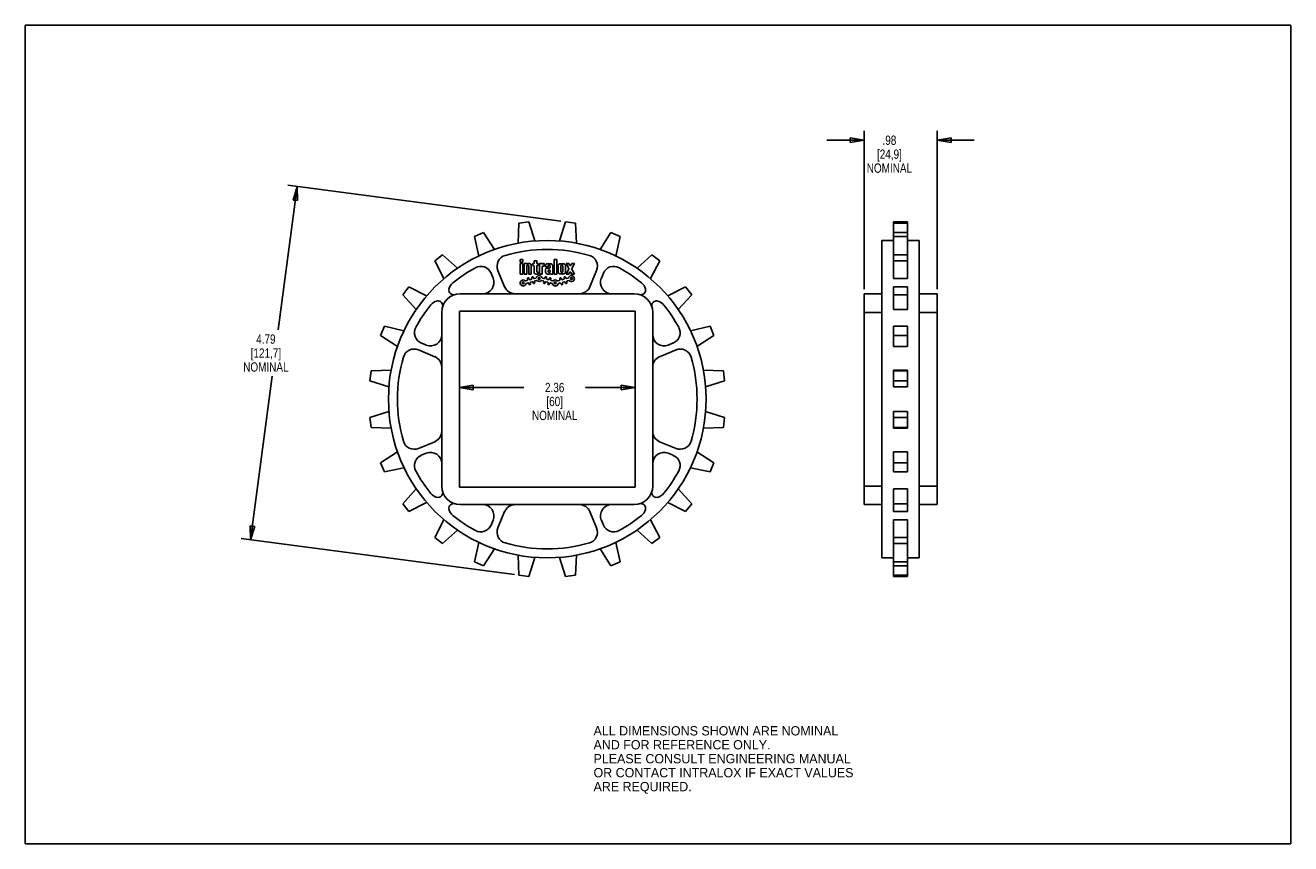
# Model space of a CAD drawing. Header units: inches. Extents: x 0 to 17, y 0 to 11.
import ezdxf

# ---------------------------------------------------------------- set-up
doc = ezdxf.new("R2010")
doc.units = ezdxf.units.IN
doc.header["$LTSCALE"] = 0.935
doc.header["$MEASUREMENT"] = 0
doc.layers.get('0').update_dxf_attribs({"linetype": 'CONTINUOUS'})
doc.layers.add('ALL_FEATURES', color=7, linetype='CONTINUOUS')
doc.styles.get("Standard").update_dxf_attribs({"font": 'txt', "width": 0.8})
doc.styles.add('TEXTSTYLE_2', font='bluprnt.ttf')
doc.dimstyles.new('DIMSTYLE_1', dxfattribs={"dimtxt": 0.125, "dimasz": 0.1875, "dimexe": 0.18, "dimexo": 0.0625, "dimgap": 0.09, "dimtad": 0, "dimtih": 1, "dimtoh": 1, "dimzin": 4, "dimdsep": 46, "dimtxsty": 'STANDARD', "dimblk": 'CLOSED', "dimblk1": 'CLOSED', "dimblk2": 'CLOSED', "dimcen": 0.09, "dimadec": 0, "dimazin": 0, "dimtp": 0.01, "dimtm": 0.01, "dimtfac": 1, "dimtofl": 0, "dimtmove": 0, "dimatfit": 3, "dimldrblk": 'CLOSED', "dimfxl": 1, "dimtolj": 1, "dimtzin": 4, "dimarcsym": 0})

# ---------------------------------------------------------------- blocks, each defined once
blk = doc.blocks.new('_CLOSED')
at = {"color": 0, "linetype": 'BYBLOCK'}
for p, q in [((0, 0), (-1, 0.167)), ((-1, 0.167), (-1, -0.167)), ((-1, -0.167), (0, 0)), ((-1, 0), (0, 0))]:
    blk.add_line(p, q, dxfattribs=at)
blk = doc.blocks.new('*D0')
at = {"color": 3, "linetype": 'CONTINUOUS'}
for p, q in [((7.196, 8.366), (3.528, 8.849)), ((3.652, 8.833), (3.398, 6.907)), ((3.026, 4.083), (3.316, 6.282)), ((6.57, 3.617), (2.902, 4.1))]:
    blk.add_line(p, q, dxfattribs=at)
at = {"color": 3, "linetype": 'CONTINUOUS', "xscale": 0.1875, "yscale": 0.1875, "zscale": 0.1875}
for p, rotation in [((3.652, 8.833), 82.5), ((3.026, 4.083), 262.5)]:
    blk.add_blockref('_CLOSED', p, dxfattribs=dict(at, rotation=rotation))
at = {"color": 3, "linetype": 'CONTINUOUS', "insert": (3.232, 6.845), "char_height": 0.125, "width": 0.7, "attachment_point": 2, "line_spacing_factor": 0.9}
blk.add_mtext('4.79\\P[121,7]\\PNOMINAL', dxfattribs=at)
blk = doc.blocks.new('*D1')
at = {"color": 3, "linetype": 'CONTINUOUS'}
for p, q in [((5.831, 7.093), (5.831, 6.006)), ((8.193, 7.093), (8.193, 6.006)), ((5.831, 6.131), (6.699, 6.131)), ((8.193, 6.131), (7.524, 6.131))]:
    blk.add_line(p, q, dxfattribs=at)
at = {"color": 3, "linetype": 'CONTINUOUS', "xscale": 0.1875, "yscale": 0.1875, "zscale": 0.1875, "rotation": 180}
blk.add_blockref('_CLOSED', (5.831, 6.131), dxfattribs=at)
at = {"color": 3, "linetype": 'CONTINUOUS', "xscale": 0.1875, "yscale": 0.1875, "zscale": 0.1875}
blk.add_blockref('_CLOSED', (8.193, 6.131), dxfattribs=at)
at = {"color": 3, "linetype": 'CONTINUOUS', "insert": (7.112, 6.194), "char_height": 0.125, "width": 0.7, "attachment_point": 2, "line_spacing_factor": 0.9}
blk.add_mtext('2.36\\P[60]\\PNOMINAL', dxfattribs=at)
blk = doc.blocks.new('*D2')
at = {"color": 3, "linetype": 'CONTINUOUS'}
for p, q in [((11.269, 7.455), (11.269, 9.58)), ((12.249, 7.455), (12.249, 9.58)), ((11.269, 9.455), (10.769, 9.455)), ((12.249, 9.455), (12.749, 9.455))]:
    blk.add_line(p, q, dxfattribs=at)
at = {"color": 3, "linetype": 'CONTINUOUS', "xscale": 0.1875, "yscale": 0.1875, "zscale": 0.1875}
blk.add_blockref('_CLOSED', (11.269, 9.455), dxfattribs=at)
at = {"color": 3, "linetype": 'CONTINUOUS', "xscale": 0.1875, "yscale": 0.1875, "zscale": 0.1875, "rotation": 180}
blk.add_blockref('_CLOSED', (12.249, 9.455), dxfattribs=at)
at = {"color": 3, "linetype": 'CONTINUOUS', "insert": (11.609, 9.518), "char_height": 0.125, "width": 0.7, "attachment_point": 2, "line_spacing_factor": 0.9}
blk.add_mtext('.98\\P[24,9]\\PNOMINAL', dxfattribs=at)

msp = doc.modelspace()

# ---------------------------------------------------------------- linework, layer by layer
at = {"color": 7, "linetype": 'CONTINUOUS'}
for p, q in [((0, 0), (0, 11)), ((0, 11), (17, 11)), ((17, 0), (17, 11)), ((6.621, 8.072), (6.632, 8.341)), ((6.632, 8.341), (6.766, 8.358)), ((6.766, 8.358), (6.847, 8.102)), ((7.177, 8.102), (7.258, 8.358)), ((7.258, 8.358), (7.391, 8.341)), ((7.391, 8.341), (7.403, 8.072)), ((11.665, 8.358), (11.665, 7.595)), ((6.033, 8.162), (6.157, 8.213)), ((6.091, 7.899), (6.033, 8.162)), ((6.157, 8.213), (6.302, 7.986)), ((7.721, 7.986), (7.866, 8.213)), ((7.866, 8.213), (7.991, 8.162)), ((7.991, 8.162), (7.932, 7.899)), ((11.853, 7.595), (11.853, 8.213)), ((11.509, 3.841), (11.509, 8.108)), ((11.665, 8.108), (11.509, 8.108)), ((12.009, 3.841), (12.009, 8.108)), ((5.5, 7.834), (5.607, 7.916)), ((5.624, 7.595), (5.5, 7.834)), ((5.607, 7.916), (5.806, 7.734)), ((6.647, 7.852), (6.647, 7.817)), ((6.682, 7.852), (6.647, 7.852)), ((6.682, 7.817), (6.682, 7.852)), ((6.835, 7.835), (6.835, 7.807)), ((6.87, 7.835), (6.835, 7.835)), ((6.87, 7.807), (6.87, 7.835)), ((7.105, 7.852), (7.105, 7.657)), ((7.14, 7.852), (7.105, 7.852)), ((7.14, 7.657), (7.14, 7.852)), ((8.218, 7.734), (8.416, 7.916)), ((8.523, 7.834), (8.399, 7.595)), ((8.416, 7.916), (8.523, 7.834)), ((6.285, 7.6), (6.257, 7.667)), ((6.349, 7.705), (6.44, 7.485)), ((6.647, 7.817), (6.682, 7.817)), ((6.647, 7.797), (6.647, 7.657)), ((6.682, 7.797), (6.647, 7.797)), ((6.647, 7.657), (6.682, 7.657)), ((6.682, 7.657), (6.682, 7.797)), ((6.702, 7.797), (6.702, 7.657)), ((6.737, 7.797), (6.702, 7.797)), ((6.702, 7.657), (6.737, 7.657)), ((6.737, 7.657), (6.737, 7.765)), ((6.747, 7.775), (6.753, 7.775)), ((6.772, 7.797), (6.755, 7.797)), ((6.763, 7.765), (6.763, 7.657)), ((6.763, 7.657), (6.798, 7.657)), ((6.798, 7.657), (6.798, 7.771)), ((6.818, 7.797), (6.818, 7.771)), ((6.825, 7.797), (6.818, 7.797)), ((6.818, 7.771), (6.825, 7.771)), ((6.835, 7.761), (6.835, 7.683)), ((6.861, 7.657), (6.888, 7.657)), ((6.87, 7.693), (6.87, 7.761)), ((6.888, 7.797), (6.88, 7.797)), ((6.88, 7.771), (6.888, 7.771)), ((6.888, 7.683), (6.88, 7.683)), ((6.888, 7.771), (6.888, 7.797)), ((6.888, 7.657), (6.888, 7.683)), ((6.908, 7.797), (6.908, 7.657)), ((6.935, 7.797), (6.908, 7.797)), ((6.908, 7.657), (6.943, 7.657)), ((6.943, 7.657), (6.943, 7.752)), ((6.953, 7.762), (6.969, 7.762)), ((6.969, 7.797), (6.954, 7.797)), ((6.969, 7.762), (6.969, 7.797)), ((6.989, 7.768), (6.989, 7.755)), ((6.989, 7.755), (7.024, 7.755)), ((6.989, 7.715), (6.989, 7.683)), ((7.04, 7.735), (7.009, 7.735)), ((7.015, 7.657), (7.039, 7.657)), ((7.024, 7.755), (7.024, 7.765)), ((7.024, 7.689), (7.024, 7.703)), ((7.034, 7.775), (7.04, 7.775)), ((7.034, 7.713), (7.04, 7.713)), ((7.04, 7.679), (7.034, 7.679)), ((7.05, 7.765), (7.05, 7.745)), ((7.05, 7.703), (7.05, 7.689)), ((7.058, 7.657), (7.085, 7.657)), ((7.085, 7.657), (7.085, 7.768)), ((7.105, 7.657), (7.14, 7.657)), ((7.16, 7.768), (7.16, 7.686)), ((7.195, 7.689), (7.195, 7.765)), ((7.205, 7.775), (7.211, 7.775)), ((7.211, 7.679), (7.205, 7.679)), ((7.221, 7.765), (7.221, 7.689)), ((7.256, 7.686), (7.256, 7.768)), ((7.267, 7.797), (7.302, 7.732)), ((7.302, 7.797), (7.267, 7.797)), ((7.302, 7.722), (7.267, 7.657)), ((7.267, 7.657), (7.302, 7.657)), ((7.313, 7.776), (7.302, 7.797)), ((7.302, 7.657), (7.313, 7.678)), ((7.342, 7.797), (7.33, 7.776)), ((7.33, 7.678), (7.342, 7.657)), ((7.342, 7.732), (7.377, 7.797)), ((7.377, 7.797), (7.342, 7.797)), ((7.377, 7.657), (7.342, 7.722)), ((7.342, 7.657), (7.377, 7.657)), ((7.583, 7.485), (7.674, 7.705)), ((7.767, 7.667), (7.739, 7.6)), ((5.07, 7.379), (5.152, 7.486)), ((5.152, 7.486), (5.391, 7.362)), ((6.742, 7.571), (6.722, 7.565)), ((6.732, 7.531), (6.751, 7.537)), ((6.746, 7.593), (6.749, 7.583)), ((6.764, 7.53), (6.766, 7.52)), ((6.768, 7.588), (6.766, 7.598)), ((6.8, 7.587), (6.781, 7.581)), ((6.786, 7.526), (6.783, 7.535)), ((6.79, 7.548), (6.81, 7.553)), ((6.805, 7.609), (6.807, 7.599)), ((6.822, 7.546), (6.825, 7.536)), ((6.827, 7.604), (6.824, 7.614)), ((6.859, 7.603), (6.839, 7.597)), ((6.844, 7.542), (6.841, 7.551)), ((6.848, 7.564), (6.868, 7.569)), ((6.939, 7.569), (6.959, 7.564)), ((6.968, 7.597), (6.948, 7.603)), ((6.966, 7.551), (6.963, 7.542)), ((6.983, 7.614), (6.98, 7.604)), ((6.982, 7.536), (6.985, 7.546)), ((6.997, 7.553), (7.017, 7.548)), ((7, 7.599), (7.002, 7.609)), ((7.026, 7.581), (7.007, 7.587)), ((7.024, 7.535), (7.021, 7.526)), ((7.041, 7.598), (7.039, 7.588)), ((7.04, 7.52), (7.043, 7.53)), ((7.055, 7.537), (7.075, 7.531)), ((7.058, 7.583), (7.06, 7.593)), ((7.084, 7.565), (7.065, 7.571)), ((7.175, 7.571), (7.156, 7.565)), ((7.165, 7.531), (7.185, 7.537)), ((7.18, 7.593), (7.182, 7.583)), ((7.197, 7.53), (7.2, 7.52)), ((7.201, 7.588), (7.199, 7.598)), ((7.233, 7.587), (7.214, 7.581)), ((7.219, 7.526), (7.216, 7.535)), ((7.223, 7.548), (7.243, 7.553)), ((7.238, 7.609), (7.24, 7.599)), ((7.255, 7.546), (7.258, 7.536)), ((7.26, 7.604), (7.257, 7.614)), ((7.292, 7.603), (7.272, 7.597)), ((7.277, 7.542), (7.274, 7.551)), ((7.281, 7.564), (7.301, 7.569)), ((8.632, 7.362), (8.871, 7.486)), ((8.871, 7.486), (8.953, 7.379)), ((11.665, 7.486), (11.665, 7.181)), ((11.853, 7.181), (11.853, 7.486)), ((5.252, 7.181), (5.07, 7.379)), ((5.844, 7.392), (8.179, 7.392)), ((8.953, 7.379), (8.771, 7.181)), ((11.269, 4.557), (11.269, 7.392)), ((11.269, 7.392), (11.509, 7.392)), ((12.249, 7.392), (12.009, 7.392)), ((12.249, 4.557), (12.249, 7.392)), ((5.594, 4.807), (5.594, 7.142)), ((8.429, 7.142), (8.429, 4.807)), ((11.269, 7.142), (11.509, 7.142)), ((12.009, 7.142), (12.249, 7.142)), ((4.773, 6.829), (4.825, 6.954)), ((5, 6.684), (4.773, 6.829)), ((4.825, 6.954), (5.087, 6.895)), ((8.936, 6.895), (9.199, 6.954)), ((9.251, 6.829), (9.023, 6.684)), ((9.199, 6.954), (9.251, 6.829)), ((11.665, 6.954), (11.665, 6.684)), ((11.853, 6.684), (11.853, 6.954)), ((5.502, 6.546), (5.281, 6.637)), ((5.319, 6.73), (5.387, 6.702)), ((8.742, 6.637), (8.522, 6.546)), ((8.637, 6.702), (8.704, 6.73)), ((4.628, 6.221), (4.646, 6.354)), ((4.646, 6.354), (4.915, 6.366)), ((9.109, 6.366), (9.378, 6.354)), ((9.378, 6.354), (9.395, 6.221)), ((11.665, 6.366), (11.665, 6.14)), ((11.853, 6.14), (11.853, 6.366)), ((4.885, 6.14), (4.628, 6.221)), ((9.395, 6.221), (9.139, 6.14)), ((4.628, 5.729), (4.885, 5.81)), ((9.139, 5.81), (9.395, 5.729)), ((11.665, 5.81), (11.665, 5.583)), ((11.853, 5.583), (11.853, 5.81)), ((4.646, 5.595), (4.628, 5.729)), ((9.395, 5.729), (9.378, 5.595)), ((4.915, 5.583), (4.646, 5.595)), ((9.378, 5.595), (9.109, 5.583)), ((5.281, 5.312), (5.502, 5.403)), ((8.522, 5.403), (8.742, 5.312)), ((4.773, 5.12), (5, 5.265)), ((4.825, 4.996), (4.773, 5.12)), ((5.387, 5.248), (5.319, 5.22)), ((8.704, 5.22), (8.637, 5.248)), ((9.023, 5.265), (9.251, 5.12)), ((9.251, 5.12), (9.199, 4.996)), ((11.665, 5.265), (11.665, 4.996)), ((11.853, 4.996), (11.853, 5.265)), ((5.087, 5.054), (4.825, 4.996)), ((9.199, 4.996), (8.936, 5.054)), ((5.07, 4.57), (5.252, 4.769)), ((8.771, 4.769), (8.953, 4.57)), ((11.269, 4.807), (11.509, 4.807)), ((11.665, 4.769), (11.665, 4.463)), ((11.853, 4.463), (11.853, 4.769)), ((12.009, 4.807), (12.249, 4.807)), ((5.152, 4.463), (5.07, 4.57)), ((5.391, 4.587), (5.152, 4.463)), ((8.179, 4.557), (5.844, 4.557)), ((6.44, 4.465), (6.349, 4.244)), ((7.674, 4.244), (7.583, 4.465)), ((8.871, 4.463), (8.632, 4.587)), ((8.953, 4.57), (8.871, 4.463)), ((11.509, 4.557), (11.269, 4.557)), ((12.249, 4.557), (12.009, 4.557)), ((5.5, 4.115), (5.624, 4.354)), ((6.257, 4.282), (6.285, 4.35)), ((7.739, 4.35), (7.767, 4.282)), ((8.399, 4.354), (8.523, 4.115)), ((11.665, 4.354), (11.665, 3.591)), ((11.853, 3.591), (11.853, 4.354)), ((5.607, 4.033), (5.5, 4.115)), ((5.806, 4.215), (5.607, 4.033)), ((8.416, 4.033), (8.218, 4.215)), ((8.523, 4.115), (8.416, 4.033)), ((6.033, 3.788), (6.091, 4.05)), ((6.302, 3.963), (6.157, 3.736)), ((7.866, 3.736), (7.721, 3.963)), ((7.932, 4.05), (7.991, 3.788)), ((6.157, 3.736), (6.033, 3.788)), ((6.632, 3.609), (6.621, 3.878)), ((6.847, 3.848), (6.766, 3.591)), ((7.258, 3.591), (7.177, 3.848)), ((7.403, 3.878), (7.391, 3.609)), ((7.991, 3.788), (7.866, 3.736)), ((11.665, 3.841), (11.509, 3.841)), ((6.766, 3.591), (6.632, 3.609)), ((7.391, 3.609), (7.258, 3.591)), ((0, 0), (17, 0))]:
    msp.add_line(p, q, dxfattribs=at)
for centre, radius in [((7.012, 5.975), 2.133), ((6.687, 7.537), 0.0131), ((6.903, 7.597), 0.0131), ((7.12, 7.537), 0.0131), ((7.337, 7.597), 0.0131)]:
    msp.add_circle(centre, radius, dxfattribs=at)
for centre, radius, start, end in [((6.488, 7.763), 0.15, 106.3379, 202.5), ((7.012, 5.975), 2.013, 73.6621, 106.3379), ((7.536, 7.763), 0.15, 337.5, 73.6621), ((7.012, 5.975), 2.013, 118.6621, 129.032), ((6.118, 7.61), 0.15, 22.5, 118.6621), ((6.744, 7.804), 0.01, 221.7591, 303.5918), ((6.747, 7.765), 0.01, 90, 180), ((6.755, 7.787), 0.01, 90, 123.5918), ((6.753, 7.765), 0.01, 0, 90), ((6.772, 7.771), 0.026, 0, 90), ((6.825, 7.807), 0.01, 270, 360), ((6.825, 7.761), 0.01, 0, 90), ((6.861, 7.683), 0.026, 180, 270), ((6.88, 7.807), 0.01, 180, 270), ((6.88, 7.761), 0.01, 90, 180), ((6.88, 7.693), 0.01, 180, 270), ((6.943, 7.804), 0.01, 221.7591, 303.5918), ((6.953, 7.752), 0.01, 90, 180), ((6.954, 7.787), 0.01, 90, 123.5918), ((7.015, 7.768), 0.026, 105.1831, 180), ((7.009, 7.715), 0.02, 90, 180), ((7.015, 7.683), 0.026, 180, 270), ((7.037, 7.687), 0.11, 74.8169, 105.1831), ((7.034, 7.765), 0.01, 90, 180), ((7.034, 7.703), 0.01, 90, 180), ((7.034, 7.689), 0.01, 180, 270), ((7.039, 7.667), 0.01, 270, 303.5918), ((7.04, 7.765), 0.01, 0, 90), ((7.04, 7.745), 0.01, 270, 360), ((7.04, 7.703), 0.01, 0, 90), ((7.04, 7.689), 0.01, 270, 360), ((7.05, 7.651), 0.01, 41.7591, 123.5918), ((7.059, 7.768), 0.026, 0, 74.8169), ((7.186, 7.768), 0.026, 105.1831, 180), ((7.186, 7.686), 0.026, 180, 254.8169), ((7.208, 7.687), 0.11, 74.8169, 105.1831), ((7.208, 7.767), 0.11, 254.8169, 285.1831), ((7.205, 7.765), 0.01, 90, 180), ((7.205, 7.689), 0.01, 180, 270), ((7.211, 7.765), 0.01, 0, 90), ((7.211, 7.689), 0.01, 270, 360), ((7.23, 7.768), 0.026, 0, 74.8169), ((7.23, 7.686), 0.026, 285.1831, 360), ((7.293, 7.727), 0.01, 331.8214, 28.1786), ((7.322, 7.781), 0.01, 208.1786, 331.8214), ((7.322, 7.673), 0.01, 28.1786, 151.8214), ((7.35, 7.727), 0.01, 151.8214, 208.1786), ((7.905, 7.61), 0.15, 61.3379, 157.5), ((7.012, 5.975), 2.013, 50.968, 61.3379), ((5.838, 7.422), 0.15, 129.032, 166.8586), ((6.146, 7.542), 0.15, 270, 22.5), ((6.579, 7.542), 0.15, 202.5, 270), ((6.687, 7.537), 0.04, 48.8529, 342.1189), ((6.72, 7.575), 0.01, 228.8529, 285.4859), ((6.734, 7.522), 0.01, 105.4859, 162.1189), ((6.739, 7.58), 0.01, 285.4859, 15.4859), ((6.756, 7.595), 0.01, 15.4859, 195.4859), ((6.754, 7.527), 0.01, 15.4859, 105.4859), ((6.776, 7.523), 0.01, 195.4859, 15.4859), ((6.778, 7.591), 0.01, 195.4859, 285.4859), ((6.793, 7.538), 0.01, 105.4859, 195.4859), ((6.798, 7.596), 0.01, 285.4859, 15.4859), ((6.814, 7.611), 0.01, 15.4859, 195.4859), ((6.812, 7.543), 0.01, 15.4859, 105.4859), ((6.834, 7.539), 0.01, 195.4859, 15.4859), ((6.836, 7.607), 0.01, 195.4859, 285.4859), ((6.851, 7.554), 0.01, 105.4859, 195.4859), ((6.856, 7.613), 0.01, 285.4859, 342.1189), ((6.903, 7.597), 0.04, 17.8811, 162.1189), ((6.871, 7.56), 0.01, 48.8529, 105.4859), ((6.903, 7.597), 0.04, 228.8529, 311.1471), ((6.936, 7.56), 0.01, 74.5141, 131.1471), ((6.951, 7.613), 0.01, 197.8811, 254.5141), ((6.956, 7.554), 0.01, 344.5141, 74.5141), ((6.973, 7.539), 0.01, 164.5141, 344.5141), ((6.971, 7.607), 0.01, 254.5141, 344.5141), ((6.993, 7.611), 0.01, 344.5141, 164.5141), ((6.995, 7.543), 0.01, 74.5141, 164.5141), ((7.009, 7.596), 0.01, 164.5141, 254.5141), ((7.014, 7.538), 0.01, 344.5141, 74.5141), ((7.031, 7.523), 0.01, 164.5141, 344.5141), ((7.029, 7.591), 0.01, 254.5141, 344.5141), ((7.051, 7.595), 0.01, 344.5141, 164.5141), ((7.053, 7.527), 0.01, 74.5141, 164.5141), ((7.067, 7.58), 0.01, 164.5141, 254.5141), ((7.072, 7.522), 0.01, 17.8811, 74.5141), ((7.12, 7.537), 0.04, 197.8811, 342.1189), ((7.087, 7.575), 0.01, 254.5141, 311.1471), ((7.12, 7.537), 0.04, 48.8529, 131.1471), ((7.153, 7.575), 0.01, 228.8529, 285.4859), ((7.168, 7.522), 0.01, 105.4859, 162.1189), ((7.173, 7.58), 0.01, 285.4859, 15.4859), ((7.189, 7.595), 0.01, 15.4859, 195.4859), ((7.187, 7.527), 0.01, 15.4859, 105.4859), ((7.209, 7.523), 0.01, 195.4859, 15.4859), ((7.211, 7.591), 0.01, 195.4859, 285.4859), ((7.226, 7.538), 0.01, 105.4859, 195.4859), ((7.231, 7.596), 0.01, 285.4859, 15.4859), ((7.247, 7.611), 0.01, 15.4859, 195.4859), ((7.245, 7.543), 0.01, 15.4859, 105.4859), ((7.267, 7.539), 0.01, 195.4859, 15.4859), ((7.269, 7.607), 0.01, 195.4859, 285.4859), ((7.284, 7.554), 0.01, 105.4859, 195.4859), ((7.289, 7.613), 0.01, 285.4859, 342.1189), ((7.337, 7.597), 0.04, 228.8529, 162.1189), ((7.304, 7.56), 0.01, 48.8529, 105.4859), ((7.445, 7.542), 0.15, 270, 337.5), ((7.877, 7.542), 0.15, 157.5, 270), ((8.185, 7.422), 0.15, 13.1414, 50.968), ((5.844, 7.142), 0.25, 90, 180), ((5.754, 7.442), 0.063, 166.8586, 286.822), ((8.179, 7.142), 0.25, 0, 90), ((8.27, 7.442), 0.063, 253.178, 13.1414), ((7.012, 5.975), 2.013, 140.968, 151.3379), ((5.564, 7.148), 0.15, 103.1414, 140.968), ((5.545, 7.233), 0.063, 343.178, 103.1414), ((8.479, 7.233), 0.063, 76.8586, 196.822), ((8.459, 7.148), 0.15, 39.032, 76.8586), ((7.012, 5.975), 2.013, 28.6621, 39.032), ((5.377, 6.868), 0.15, 151.3379, 247.5), ((5.444, 6.84), 0.15, 247.5, 360), ((8.579, 6.84), 0.15, 180, 292.5), ((8.647, 6.868), 0.15, 292.5, 28.6621), ((5.224, 6.499), 0.15, 67.5, 163.6621), ((8.8, 6.499), 0.15, 16.3379, 112.5), ((7.012, 5.975), 2.013, 163.6621, 196.3379), ((5.444, 6.408), 0.15, 0, 67.5), ((8.579, 6.408), 0.15, 112.5, 180), ((7.012, 5.975), 2.013, 343.6621, 16.3379), ((5.444, 5.542), 0.15, 292.5, 360), ((8.579, 5.542), 0.15, 180, 247.5), ((5.224, 5.451), 0.15, 196.3379, 292.5), ((8.8, 5.451), 0.15, 247.5, 343.6621), ((5.377, 5.081), 0.15, 112.5, 208.6621), ((5.444, 5.109), 0.15, 0, 112.5), ((8.579, 5.109), 0.15, 67.5, 180), ((8.647, 5.081), 0.15, 331.3379, 67.5), ((7.012, 5.975), 2.013, 208.6621, 219.032), ((7.012, 5.975), 2.013, 320.968, 331.3379), ((5.844, 4.807), 0.25, 180, 270), ((8.179, 4.807), 0.25, 270, 360), ((5.564, 4.801), 0.15, 219.032, 256.8586), ((5.545, 4.717), 0.063, 256.8586, 16.822), ((8.479, 4.717), 0.063, 163.178, 283.1414), ((8.459, 4.801), 0.15, 283.1414, 320.968), ((5.754, 4.508), 0.063, 73.178, 193.1414), ((5.838, 4.527), 0.15, 193.1414, 230.968), ((6.146, 4.407), 0.15, 337.5, 90), ((6.579, 4.407), 0.15, 90, 157.5), ((7.445, 4.407), 0.15, 22.5, 90), ((7.877, 4.407), 0.15, 90, 202.5), ((8.27, 4.508), 0.063, 346.8586, 106.822), ((8.185, 4.527), 0.15, 309.032, 346.8586), ((7.012, 5.975), 2.013, 230.968, 241.3379), ((6.118, 4.34), 0.15, 241.3379, 337.5), ((7.905, 4.34), 0.15, 202.5, 298.6621), ((7.012, 5.975), 2.013, 298.6621, 309.032), ((6.488, 4.187), 0.15, 157.5, 253.6621), ((7.536, 4.187), 0.15, 286.3379, 22.5), ((7.012, 5.975), 2.013, 253.6621, 286.3379)]:
    msp.add_arc(centre, radius, start, end, dxfattribs=at)
at = {"layer": 'ALL_FEATURES', "color": 7, "linetype": 'CONTINUOUS'}
for p, q in [((11.665, 8.358), (11.853, 8.358)), ((11.665, 8.341), (11.853, 8.341)), ((11.853, 8.213), (11.853, 8.358)), ((11.665, 8.213), (11.853, 8.213)), ((11.665, 8.162), (11.853, 8.162)), ((12.009, 8.108), (11.853, 8.108)), ((11.665, 7.916), (11.853, 7.916)), ((11.665, 7.834), (11.853, 7.834)), ((11.665, 7.595), (11.853, 7.595)), ((11.665, 7.486), (11.853, 7.486)), ((11.665, 7.379), (11.853, 7.379)), ((12.009, 7.392), (12.249, 7.392)), ((5.831, 7.156), (5.831, 4.794)), ((8.193, 7.156), (5.831, 7.156)), ((8.193, 4.794), (8.193, 7.156)), ((11.665, 7.181), (11.853, 7.181)), ((11.665, 6.954), (11.853, 6.954)), ((11.665, 6.829), (11.853, 6.829)), ((11.665, 6.684), (11.853, 6.684)), ((11.665, 6.366), (11.853, 6.366)), ((11.665, 6.354), (11.853, 6.354)), ((11.665, 6.221), (11.853, 6.221)), ((11.665, 6.14), (11.853, 6.14)), ((11.665, 5.81), (11.853, 5.81)), ((11.665, 5.729), (11.853, 5.729)), ((11.665, 5.595), (11.853, 5.595)), ((11.665, 5.583), (11.853, 5.583)), ((11.665, 5.265), (11.853, 5.265)), ((11.665, 5.12), (11.853, 5.12)), ((11.665, 4.996), (11.853, 4.996)), ((5.831, 4.794), (8.193, 4.794)), ((11.665, 4.769), (11.853, 4.769)), ((11.665, 4.57), (11.853, 4.57)), ((11.665, 4.463), (11.853, 4.463)), ((11.665, 4.354), (11.853, 4.354)), ((11.665, 4.115), (11.853, 4.115)), ((11.665, 4.033), (11.853, 4.033)), ((11.665, 3.788), (11.853, 3.788)), ((12.009, 3.841), (11.853, 3.841)), ((11.665, 3.736), (11.853, 3.736)), ((11.665, 3.609), (11.853, 3.609)), ((11.665, 3.591), (11.853, 3.591))]:
    msp.add_line(p, q, dxfattribs=at)

# ---------------------------------------------------------------- texts
at = {"color": 3, "linetype": 'CONTINUOUS', "insert": (7.634, 1.58), "char_height": 0.125, "width": 3.60569, "attachment_point": 1, "line_spacing_factor": 0.9, "style": 'TEXTSTYLE_2'}
msp.add_mtext('ALL DIMENSIONS SHOWN ARE NOMINAL\\PAND FOR REFERENCE ONLY.\\PPLEASE CONSULT ENGINEERING MANUAL\\POR CONTACT INTRALOX IF EXACT VALUES\\PARE REQUIRED.\\P ', dxfattribs=at)

# ---------------------------------------------------------------- dimensions: what is measured, and where the dimension line sits
at = {"color": 3, "linetype": 'CONTINUOUS'}
for base, p1, p2, picture, middle in [((12.249, 9.455), (11.269, 7.455), (12.249, 7.455), '*D2', (11.534, 9.268)), ((8.193, 6.131), (5.831, 7.093), (8.193, 7.093), '*D1', (6.837, 5.944))]:
    dim = msp.add_linear_dim(base=base, p1=p1, p2=p2, text='<>\\PNOMINAL', dimstyle='DIMSTYLE_1', dxfattribs=at)
    dim.commit()
    dim.dimension.update_dxf_attribs({"geometry": picture, "text_midpoint": middle, "dimtype": 160})
dim = msp.add_linear_dim(base=(3.026, 4.083), p1=(7.196, 8.366), p2=(6.57, 3.617), angle=262.5, text='<>\\PNOMINAL', dimstyle='DIMSTYLE_1', dxfattribs=at)
dim.commit()
dim.dimension.update_dxf_attribs({"geometry": '*D0', "text_midpoint": (3.182, 6.595), "dimtype": 160})

doc.saveas('drawing.dxf')
